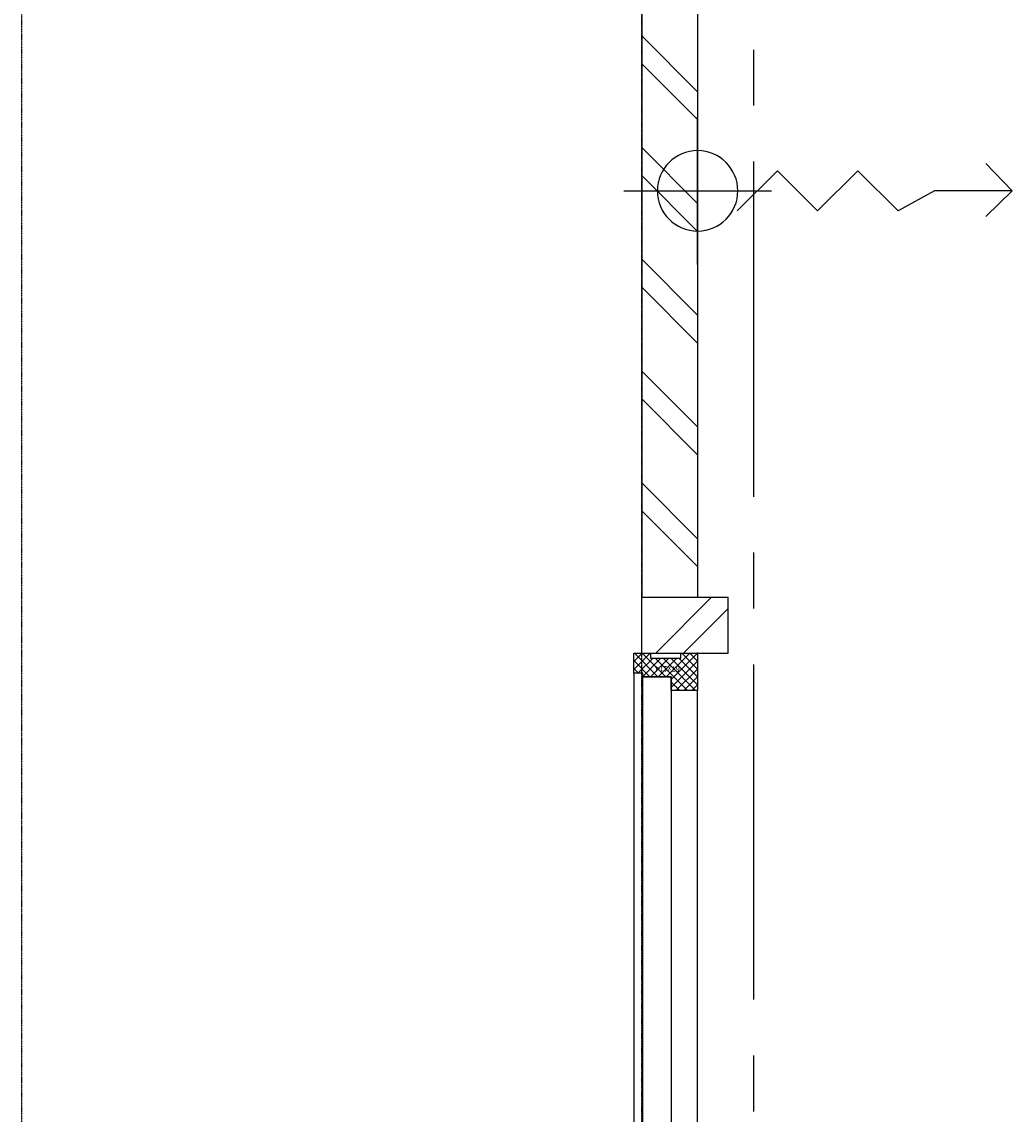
# Model space of a CAD drawing. Extents: x -66955 to 52345, y -20450 to 69550.
# Tile 88 of 132: x -54639 to -52867, y 31645 to 33600. Entities that reach past the tile are written whole.
import ezdxf

# ---------------------------------------------------------------- set-up
doc = ezdxf.new("R2010")
doc.units = 0
doc.header["$MEASUREMENT"] = 0
doc.linetypes.add('DASHED', pattern=[0.75, 0.5, -0.25])
for name, color, linetype in [('STRAMIEN--05-', 7, 'CONTINUOUS'), ('STRAMIEN--E7-', 7, 'CONTINUOUS'), ('VERD1--22-', 7, 'CONTINUOUS'), ('VERD1--32-', 7, 'CONTINUOUS'), ('VERD1--E2-', 7, 'CONTINUOUS'), ('VERD1--E5-', 7, 'CONTINUOUS')]:
    doc.layers.add(name, color=color, linetype=linetype)
doc.styles.add('txt', font='TXT', dxfattribs={"height": 0.2})

# ---------------------------------------------------------------- blocks, each defined once
blk = doc.blocks.new('*O299')
at = {"layer": 'VERD1--32-', "color": 7, "linetype": 'CONTINUOUS'}
for p, q in [((1828.43, 508.51), (1818, 498.08)), ((1842.57, 508.51), (1818, 483.94)), ((1856.72, 508.51), (1818, 469.79)), ((1870.86, 508.51), (1823.86, 461.51)), ((1876, 460.94), (1828.43, 508.51)), ((1885, 508.51), (1838, 461.51)), ((1876, 475.08), (1842.57, 508.51)), ((1885, 480.23), (1856.72, 508.51)), ((1885, 494.37), (1870.86, 508.51)), ((1876, 446.8), (1818, 504.8)), ((1876, 432.66), (1818, 490.66)), ((1885, 494.37), (1843, 452.37)), ((1833.01, 461.51), (1818, 476.52)), ((1876, 471.23), (1843, 438.23)), ((1885, 480.23), (1883.28, 478.51)), ((1818.86, 461.51), (1818, 462.37)), ((1876, 457.08), (1843, 424.08)), ((1885, 409.52), (1843, 451.52)), ((1885, 395.37), (1843, 437.37)), ((1876, 442.94), (1843.57, 410.51)), ((1871.72, 394.51), (1843, 423.23)), ((1876, 428.8), (1849, 401.8)), ((1885, 423.66), (1855.85, 394.51)), ((1885, 423.66), (1884.15, 424.51)), ((1857.58, 394.51), (1849, 403.09)), ((1885, 409.52), (1869.99, 394.51)), ((1885, 395.37), (1884.14, 394.51))]:
    blk.add_line(p, q, dxfattribs=at)
for points in [[(1010, 508.51), (1818, 508.51), (1818, 461.51), (1010, 461.51)], [(1885, 508.51), (1818, 508.51), (1818, 461.51), (1843, 461.51), (1843, 410.51), (1849, 410.51), (1849, 394.51), (1885, 394.51), (1885, 424.51), (1876, 424.51), (1876, 478.51), (1885, 478.51)], [(1885, 508.51), (1818, 508.51), (1818, 461.51), (1843, 461.51), (1843, 410.51), (1849, 410.51), (1849, 394.51), (1885, 394.51), (1885, 424.51), (1876, 424.51), (1876, 478.51), (1885, 478.51)], [(1843, 461.51), (985, 461.51), (985, 410.51), (1843, 410.51)], [(979, 410.51), (1849, 410.51), (1849, 394.51), (979, 394.51)]]:
    blk.add_lwpolyline(points, close=True, dxfattribs=at)
blk.add_point((1885, 508.51), dxfattribs=at)
at = {"layer": 'VERD1--32-', "color": 7, "linetype": 'CONTINUOUS', "extrusion": (0, 0, -1), "style": 'txt'}
blk.add_text('67x114', height=10, rotation=270, dxfattribs=at).set_placement((-1862, 476.5))
blk = doc.blocks.new('BI$VS')
at = {"layer": 'VERD1--32-', "color": 7, "linetype": 'CONTINUOUS'}
blk.add_blockref('*O299', (-1885, -508.51), dxfattribs=at)
blk = doc.blocks.new('*O313')
at = {"layer": 'VERD1--E2-', "color": 7, "linetype": 'CONTINUOUS'}
for p, q in [((-215.4, -132), (-215.4, 132)), ((347.4, 0), (300.6, 49.2)), ((-347.4, 0), (-83.4, 0))]:
    blk.add_line(p, q, dxfattribs=at)
for points in [[(208.2, 0), (143.4, -36), (71.4, 36), (-0.6, -36), (-72.6, 36), (-144.6, -36)], [(300.6, -45.6), (347.4, 0), (208.2, 0)]]:
    blk.add_lwpolyline(points, dxfattribs=at)
at = {"layer": 'VERD1--E2-', "color": 7, "linetype": 'CONTINUOUS', "extrusion": (0, 0, -1)}
blk.add_circle((215.4, 0), 72, dxfattribs=at)

msp = doc.modelspace()

# ---------------------------------------------------------------- linework, layer by layer
at = {"layer": 'STRAMIEN--05-', "color": 251, "linetype": 'DASHED'}
msp.add_line((-54639, 4749), (-54639, 69050), dxfattribs=at)
at = {"layer": 'STRAMIEN--E7-', "color": 6, "linetype": 'CONTINUOUS'}
for p, q in [((-53330, 33550), (-53330, 33450)), ((-53330, 33350), (-53330, 33050)), ((-53330, 33050), (-53330, 32750)), ((-53330, 32650), (-53330, 32550)), ((-53330, 32450), (-53330, 32150)), ((-53330, 32150), (-53330, 31850)), ((-53330, 31750), (-53330, 31650))]:
    msp.add_line(p, q, dxfattribs=at)
at = {"layer": 'VERD1--22-', "color": 7, "linetype": 'CONTINUOUS'}
for p, q in [((-53530, 35800), (-53530, 32570)), ((-53430, 35800), (-53430, 32570)), ((-53530, 33575), (-53430, 33475)), ((-53530, 33525), (-53430, 33425)), ((-53530, 33375), (-53430, 33275)), ((-53530, 33325), (-53430, 33225)), ((-53530, 33175), (-53430, 33075)), ((-53530, 33125), (-53430, 33025)), ((-53530, 32975), (-53430, 32875)), ((-53530, 32925), (-53430, 32825)), ((-53530, 32775), (-53430, 32675)), ((-53530, 32725), (-53430, 32625)), ((-53530, 32570), (-53430, 32570)), ((-53530, 32570), (-53375, 32570)), ((-53530, 32470), (-53530, 32570)), ((-53505, 32470), (-53405, 32570)), ((-53375, 32470), (-53375, 32570)), ((-53455, 32470), (-53375, 32550)), ((-53530, 32470), (-53375, 32470))]:
    msp.add_line(p, q, dxfattribs=at)
at = {"layer": 'VERD1--E5-', "color": 1, "linetype": 'DASHED'}
msp.add_line((-53530, 26058), (-53530, 34525), dxfattribs=at)

# ---------------------------------------------------------------- block references
at = {"layer": 'VERD1--32-', "color": 7, "linetype": 'CONTINUOUS', "yscale": -1, "rotation": 90}
msp.add_blockref('BI$VS', (-53430, 32470), dxfattribs=at)
at = {"layer": 'VERD1--E2-', "color": 7, "linetype": 'CONTINUOUS'}
msp.add_blockref('*O313', (-53214.6, 33297.5), dxfattribs=at)

doc.saveas('drawing.dxf')
